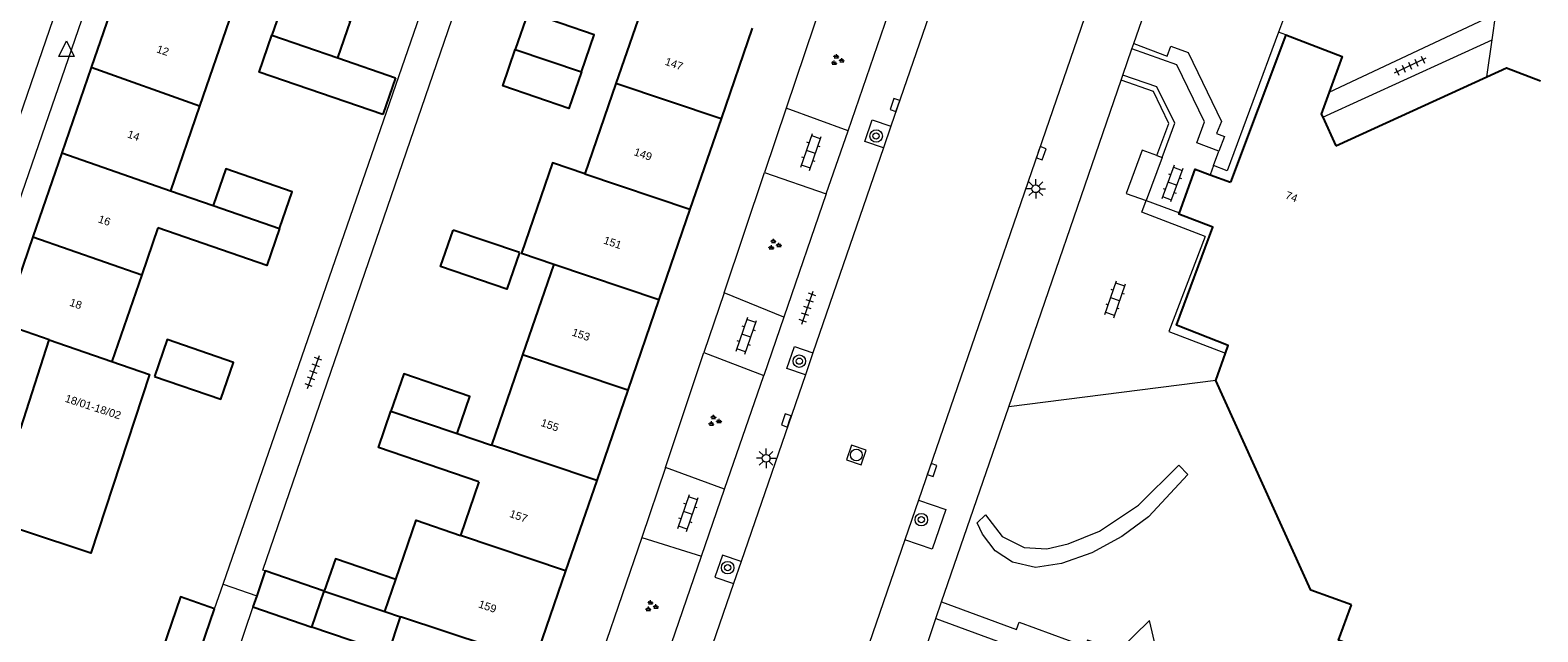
# Model space of a CAD drawing. Extents: x 131101 to 132041, y 397511 to 398853.
# Tile 26 of 80: x 131444 to 131540, y 397952 to 397991. Entities that reach past the tile are written whole.
import ezdxf
from ezdxf.enums import TextEntityAlignment as Align

# ---------------------------------------------------------------- set-up
doc = ezdxf.new("R2010")
doc.units = 0
doc.linetypes.add('DGN Style 2', pattern=[51.514866, 30.90892, -20.605946])
doc.layers.add('_vervallen situatie', color=250, linetype='Continuous', lineweight=9, plot=False)
for name, color, linetype, lineweight in [('gg-afsc-erfafscheiding', 250, 'Continuous', 9), ('gg-afsc-hekwerk', 250, 'Continuous', 9), ('gg-afsc-muur', 250, 'Continuous', 9), ('gg-bbg-bijgebouw', 10, 'Continuous', 25), ('gg-bbg-gedigitaliseerde bebouwing', 10, 'Continuous', 25), ('gg-bbg-gedigitaliseerde bijgebouw', 10, 'Continuous', 25), ('gg-bbg-hoofdgebouw', 10, 'Continuous', 25), ('gg-bbg-luifel en loopbrug', 10, 'DGN Style 2', 25), ('gg-bbg-tussenscheiding', 10, 'Continuous', 25), ('gg-knt-trap', 250, 'Continuous', 9), ('gg-knt-verharding', 250, 'Continuous', 9), ('gg-knt-verharding nz', 250, 'DGN Style 2', 9), ('gt-grn-groengrens', 250, 'Continuous', 9), ('gt-symb-boom', 250, 'Continuous', 9), ('gt-symb-groenvak', 250, 'Continuous', 9), ('gt-symb-klinker verharding', 250, 'Continuous', 9), ('gt-symb-kolk', 250, 'Continuous', 9), ('gt-symb-lichtmast', 250, 'Continuous', 9), ('gt-symb-rioolschacht', 250, 'Continuous', 9), ('gt-symb-tegel verharding', 250, 'Continuous', 9), ('gt-symb-waterafsluiter', 250, 'Continuous', 9), ('X-AL-huisnummers', 2, 'Continuous', 25)]:
    doc.layers.add(name, color=color, linetype=linetype, lineweight=lineweight)
doc.styles.add('CS Annotative', font='arial.ttf')

# ---------------------------------------------------------------- blocks, each defined once
blk = doc.blocks.new('gt0-TEG1')
at = {"layer": 'gt-symb-tegel verharding'}
for p, q in [((-1.125, 0), (1.125, 0)), ((-0.9, -0.25), (-0.9, 0.25)), ((-0.45, -0.25), (-0.45, 0.25)), ((0, -0.25), (0, 0.25)), ((0.45, -0.25), (0.45, 0.25)), ((0.9, -0.25), (0.9, 0.25))]:
    blk.add_line(p, q, dxfattribs=at)
blk = doc.blocks.new('gt0-KL1')
at = {"layer": 'gt-symb-klinker verharding'}
for p, q in [((-1.15, 0.3), (1.15, 0.3)), ((-1, -0.3), (-1, 0.3)), ((-0.5, 0.3), (-0.5, 0.45)), ((0, -0.3), (0, 0.3)), ((0.5, 0.3), (0.5, 0.45)), ((1, -0.3), (1, 0.3)), ((-1.15, -0.3), (1.15, -0.3)), ((-0.5, -0.45), (-0.5, -0.3)), ((0.5, -0.45), (0.5, -0.3))]:
    blk.add_line(p, q, dxfattribs=at)
blk = doc.blocks.new('gt0-RS')
at = {"layer": 'gt-symb-rioolschacht', "flags": 128}
blk.add_lwpolyline([(-0.5, -0.5), (0.5, -0.5), (0.5, 0.5), (-0.5, 0.5), (-0.5, -0.5)], close=True, dxfattribs=at)
at = {"layer": 'gt-symb-rioolschacht'}
blk.add_circle((0, 0), 0.375, dxfattribs=at)
blk = doc.blocks.new('gt0-WAFSL')
at = {"layer": 'gt-symb-waterafsluiter'}
for p, q in [((-0.5, -0.333), (0, 0.667)), ((0, 0.667), (0.5, -0.333)), ((0.5, -0.333), (-0.5, -0.333))]:
    blk.add_line(p, q, dxfattribs=at)
blk = doc.blocks.new('gt0-KOLK')
at = {"layer": 'gt-symb-kolk', "flags": 128}
blk.add_lwpolyline([(0, 0), (0.375, 0), (0.375, 0.4), (-0.375, 0.4), (-0.375, 0), (0, 0)], dxfattribs=at)
blk = doc.blocks.new('gt0-BOOM')
at = {"layer": 'gt-symb-boom'}
for radius in [0.4, 0.2]:
    blk.add_circle((0, 0), radius, dxfattribs=at)
blk = doc.blocks.new('gt0-GRVAK')
at = {"layer": 'gt-symb-groenvak'}
for p, q in [((-0.11, 0.189), (-0.228, 0.24)), ((-0.182, 0.153), (0.088, 0.153)), ((-0.091, 0.211), (-0.156, 0.322)), ((-0.047, 0.214), (-0.047, 0.393)), ((-0.004, 0.211), (0.061, 0.322)), ((0.015, 0.189), (0.133, 0.24)), ((0.262, -0.052), (0.197, 0.059)), ((0.305, -0.049), (0.305, 0.13)), ((0.349, -0.052), (0.414, 0.059)), ((-0.245, -0.228), (-0.363, -0.177)), ((-0.318, -0.264), (-0.047, -0.264)), ((-0.226, -0.206), (-0.291, -0.095)), ((-0.183, -0.203), (-0.183, -0.024)), ((-0.139, -0.206), (-0.074, -0.095)), ((-0.12, -0.228), (-0.002, -0.177)), ((0.243, -0.074), (0.125, -0.023)), ((0.17, -0.11), (0.441, -0.11)), ((0.368, -0.074), (0.486, -0.023))]:
    blk.add_line(p, q, dxfattribs=at)
blk = doc.blocks.new('gt0-LMAST')
at = {"layer": 'gt-symb-lichtmast'}
for p, q in [((-0.182, 0.173), (-0.447, 0.438)), ((-0.005, 0.246), (-0.005, 0.621)), ((0.172, 0.173), (0.437, 0.438)), ((-0.255, -0.004), (-0.63, -0.004)), ((-0.182, -0.181), (-0.447, -0.446)), ((-0.005, -0.254), (-0.005, -0.629)), ((0.437, -0.446), (0.172, -0.181)), ((0.245, -0.004), (0.62, -0.004))]:
    blk.add_line(p, q, dxfattribs=at)
blk.add_circle((-0.005, -0.004), 0.25, dxfattribs=at)
blk = doc.blocks.new('_vervallen situatie')
at = {"layer": 'gg-knt-verharding'}
for p, q in [((131513.26, 397997.372), (131500.577, 397960.526)), ((131503.116, 397997.086), (131498.803, 397984.548)), ((131496.051, 397984.257), (131498.641, 397991.783)), ((131496.051, 397984.257), (131492.079, 397985.695)), ((131494.653, 397980.195), (131496.051, 397984.257)), ((131498.803, 397984.548), (131498.322, 397983.15)), ((131498.322, 397983.15), (131493.797, 397969.996)), ((131490.691, 397981.572), (131494.653, 397980.195)), ((131494.653, 397980.195), (131491.929, 397972.283)), ((131491.929, 397972.283), (131488.089, 397973.842)), ((131491.929, 397972.283), (131490.639, 397968.534)), ((131486.798, 397970.009), (131490.639, 397968.534)), ((131493.797, 397969.996), (131493.31, 397968.579)), ((131488.123, 397961.226), (131490.639, 397968.534)), ((131493.31, 397968.579), (131489.186, 397956.592)), ((131488.123, 397961.226), (131484.315, 397962.632)), ((131486.642, 397956.926), (131488.123, 397961.226)), ((131500.577, 397960.526), (131499.699, 397957.975)), ((131482.799, 397958.128), (131486.642, 397956.926)), ((131499.699, 397957.975), (131496.757, 397949.429)), ((131484.016, 397949.298), (131486.642, 397956.926)), ((131489.186, 397956.592), (131488.697, 397955.171)), ((131488.697, 397955.171), (131484.479, 397942.909))]:
    blk.add_line(p, q, dxfattribs=at)
at = {"layer": 'gg-knt-verharding', "flags": 128}
for points in [[(131498.322, 397983.15), (131497.138, 397983.557), (131497.61, 397984.959), (131498.803, 397984.548)], [(131493.31, 397968.579), (131492.112, 397968.991), (131492.603, 397970.407), (131493.797, 397969.996)], [(131500.577, 397960.526), (131502.33, 397959.923), (131501.452, 397957.371), (131499.699, 397957.975)], [(131489.186, 397956.592), (131487.992, 397957.003), (131487.501, 397955.583), (131488.697, 397955.171)]]:
    blk.add_lwpolyline(points, dxfattribs=at)
at = {"layer": 'gt-symb-boom'}
for p in [(131497.855, 397983.913), (131492.919, 397969.453), (131500.758, 397959.273), (131488.322, 397956.192)]:
    blk.add_blockref('gt0-BOOM', p, dxfattribs=at)
at = {"layer": 'gt-symb-groenvak'}
for p in [(131495.348, 397988.786), (131491.31, 397976.928), (131487.46, 397965.618), (131483.408, 397953.713)]:
    blk.add_blockref('gt0-GRVAK', p, dxfattribs=at)
at = {"layer": 'gt-symb-klinker verharding'}
for p, rotation in [((131493.677, 397982.893), 70.96692019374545), ((131489.515, 397971.088), 70.9669201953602), ((131485.768, 397959.7), 70.96692019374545)]:
    blk.add_blockref('gt0-KL1', p, dxfattribs=dict(at, rotation=rotation))
at = {"layer": 'gt-symb-kolk'}
for p, rotation in [((131499.249, 397985.842), 71.32941659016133), ((131508.273, 397982.877), 250.7315850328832), ((131492.277, 397965.581), 71.09393900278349), ((131501.264, 397962.53), 250.8586262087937)]:
    blk.add_blockref('gt0-KOLK', p, dxfattribs=dict(at, rotation=rotation))
at = {"layer": 'gt-symb-lichtmast', "rotation": 90}
blk.add_blockref('gt0-LMAST', (131508.109, 397980.532), dxfattribs=at)
at = {"layer": 'gt-symb-lichtmast'}
blk.add_blockref('gt0-LMAST', (131490.793, 397963.221), dxfattribs=at)
at = {"layer": 'gt-symb-tegel verharding', "rotation": 71.03974891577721}
blk.add_blockref('gt0-TEG1', (131493.446, 397972.891), dxfattribs=at)

msp = doc.modelspace()

# ---------------------------------------------------------------- linework, layer by layer
at = {"layer": 'gg-afsc-erfafscheiding'}
for p, q in [((131455.911, 397955.135), (131476.625, 398015.019)), ((131458.466, 397956.028), (131478.476, 398014.368)), ((131458.604, 397955.981), (131458.466, 397956.028)), ((131455.364, 397953.554), (131455.911, 397955.135))]:
    msp.add_line(p, q, dxfattribs=at)
at = {"layer": 'gg-afsc-hekwerk'}
for p, q in [((131519.68, 397968.22), (131506.376, 397966.521)), ((131502.064, 397954.001), (131506.376, 397966.521)), ((131455.911, 397955.135), (131458.066, 397954.391)), ((131501.697, 397952.934), (131502.064, 397954.001)), ((131501.697, 397952.934), (131507.118, 397950.934))]:
    msp.add_line(p, q, dxfattribs=at)
at = {"layer": 'gg-afsc-muur'}
for p, q in [((131524.169, 397990.409), (131523.706, 397990.581)), ((131519.522, 397982.014), (131519.31, 397981.431)), ((131515.196, 397979.766), (131517.347, 397978.992)), ((131457.822, 397953.669), (131456.681, 397950.32))]:
    msp.add_line(p, q, dxfattribs=at)
at = {"layer": 'gg-afsc-muur', "flags": 128}
for points in [[(131523.706, 397990.581), (131520.402, 397981.684), (131519.522, 397982.014)], [(131514.41, 397989.849), (131516.543, 397989.043), (131516.795, 397989.676), (131517.906, 397989.28), (131520.047, 397984.853), (131519.725, 397984.079), (131520.226, 397983.892), (131519.873, 397982.95)], [(131519.873, 397982.95), (131518.45, 397983.483), (131518.954, 397984.829), (131517.17, 397988.481), (131514.291, 397989.504)], [(131516.227, 397982.538), (131517.05, 397984.734), (131515.895, 397987.072), (131513.71, 397987.815)], [(131515.884, 397982.66), (131516.667, 397984.725), (131515.675, 397986.77), (131513.605, 397987.509)], [(131518.998, 397977.465), (131514.917, 397979.022), (131515.196, 397979.766)], [(131518.998, 397977.465), (131516.67, 397971.364), (131520.307, 397969.976)]]:
    msp.add_lwpolyline(points, dxfattribs=at)
at = {"layer": 'gg-bbg-bijgebouw'}
for p, q in [((131458.604, 397955.981), (131458.066, 397954.391)), ((131462.394, 397954.682), (131458.604, 397955.981)), ((131458.066, 397954.391), (131457.822, 397953.669)), ((131461.604, 397952.374), (131462.394, 397954.682)), ((131462.394, 397954.682), (131466.288, 397953.37)), ((131454.218, 397950.239), (131455.364, 397953.554)), ((131457.822, 397953.669), (131461.604, 397952.374))]:
    msp.add_line(p, q, dxfattribs=at)
at = {"layer": 'gg-bbg-bijgebouw', "flags": 128}
msp.add_lwpolyline([(131455.364, 397953.554), (131453.171, 397954.312), (131452.026, 397950.995)], dxfattribs=at)
at = {"layer": 'gg-bbg-gedigitaliseerde bebouwing'}
for p, q in [((131483.143, 397993.108), (131481.141, 397987.291)), ((131456.297, 397991.347), (131454.397, 397985.824)), ((131481.141, 397987.291), (131479.143, 397981.485)), ((131454.397, 397985.824), (131452.534, 397980.404)), ((131452.534, 397980.404), (131455.271, 397979.451)), ((131451.712, 397978.013), (131450.677, 397975.005)), ((131477.148, 397975.685), (131475.146, 397969.868)), ((131450.677, 397975.005), (131448.765, 397969.444)), ((131475.146, 397969.868), (131473.149, 397964.062)), ((131470.947, 397964.804), (131473.149, 397964.062)), ((131472.335, 397961.698), (131471.152, 397958.261))]:
    msp.add_line(p, q, dxfattribs=at)
at = {"layer": 'gg-bbg-gedigitaliseerde bebouwing', "flags": 128}
for points in [[(131479.143, 397981.485), (131477.063, 397982.201), (131475.068, 397976.401), (131477.148, 397975.685)], [(131459.521, 397977.972), (131458.708, 397975.608), (131451.712, 397978.013)], [(131472.335, 397961.698), (131465.884, 397963.916), (131466.682, 397966.24)], [(131466.998, 397955.436), (131468.304, 397959.239), (131471.152, 397958.261)]]:
    msp.add_lwpolyline(points, dxfattribs=at)
at = {"layer": 'gg-bbg-gedigitaliseerde bijgebouw'}
for p, q in [((131463.284, 397988.926), (131466.978, 397987.656)), ((131466.978, 397987.656), (131466.159, 397985.288)), ((131474.942, 397976.425), (131470.675, 397977.858))]:
    msp.add_line(p, q, dxfattribs=at)
at = {"layer": 'gg-bbg-gedigitaliseerde bijgebouw', "flags": 128}
for points in [[(131463.284, 397988.926), (131464.096, 397991.284), (131459.84, 397992.747), (131459.034, 397990.399)], [(131478.931, 397988.034), (131479.749, 397990.413), (131475.493, 397991.876), (131474.666, 397989.468)], [(131466.159, 397985.288), (131458.215, 397988.018), (131459.034, 397990.399)], [(131478.931, 397988.034), (131478.124, 397985.684), (131473.868, 397987.147), (131474.666, 397989.468)], [(131459.521, 397977.972), (131460.333, 397980.336), (131456.078, 397981.799), (131455.271, 397979.451)], [(131474.942, 397976.425), (131474.134, 397974.077), (131469.879, 397975.54), (131470.675, 397977.858)], [(131451.5, 397968.478), (131455.755, 397967.015), (131456.568, 397969.38), (131452.312, 397970.842), (131451.5, 397968.478)], [(131470.947, 397964.804), (131471.765, 397967.181), (131467.509, 397968.644), (131466.682, 397966.24)], [(131466.998, 397955.436), (131463.123, 397956.767), (131462.394, 397954.682)]]:
    msp.add_lwpolyline(points, dxfattribs=at)
at = {"layer": 'gg-bbg-hoofdgebouw'}
for p, q in [((131449.303, 397993.769), (131447.428, 397988.313)), ((131489.899, 397990.845), (131487.896, 397985.02)), ((131524.169, 397990.409), (131520.624, 397980.952)), ((131447.428, 397988.313), (131445.546, 397982.837)), ((131527.385, 397983.281), (131537.09, 397987.723)), ((131487.896, 397985.02), (131485.899, 397979.214)), ((131526.544, 397985.118), (131527.385, 397983.281)), ((131445.546, 397982.837), (131443.69, 397977.437)), ((131519.31, 397981.431), (131520.624, 397980.952)), ((131485.899, 397979.214), (131483.905, 397973.417)), ((131443.69, 397977.437), (131441.77, 397971.85)), ((131483.905, 397973.417), (131481.901, 397967.592)), ((131444.741, 397970.828), (131441.77, 397971.85)), ((131519.68, 397968.22), (131520.307, 397969.976)), ((131481.901, 397967.592), (131479.905, 397961.786)), ((131479.905, 397961.786), (131477.911, 397955.989)), ((131477.911, 397955.989), (131475.914, 397950.183)), ((131466.288, 397953.37), (131467.309, 397953.026)), ((131466.524, 397950.708), (131467.309, 397953.026))]:
    msp.add_line(p, q, dxfattribs=at)
at = {"layer": 'gg-bbg-hoofdgebouw', "flags": 128}
for points in [[(131524.169, 397990.409), (131527.792, 397989.02), (131526.963, 397986.741)], [(131537.09, 397987.723), (131538.35, 397988.3), (131540.537, 397987.466)], [(131526.963, 397986.741), (131526.448, 397985.327), (131526.544, 397985.118)], [(131517.347, 397978.992), (131518.35, 397981.78), (131519.31, 397981.431)], [(131520.307, 397969.976), (131520.48, 397970.46), (131517.15, 397971.77), (131519.48, 397978.06), (131517.31, 397978.89), (131517.347, 397978.992)], [(131448.765, 397969.444), (131451.186, 397968.594), (131447.411, 397957.133), (131438.742, 397959.995), (131439.882, 397966.361), (131440.183, 397966.28), (131440.135, 397966.076), (131442.909, 397965.144), (131444.741, 397970.828)], [(131528.396, 397953.809), (131525.79, 397954.75), (131519.68, 397968.22)], [(131530.606, 397950.399), (131527.556, 397951.54), (131528.396, 397953.809)]]:
    msp.add_lwpolyline(points, dxfattribs=at)
at = {"layer": 'gg-bbg-luifel en loopbrug'}
msp.add_line((131466.524, 397950.708), (131461.604, 397952.374), dxfattribs=at)
at = {"layer": 'gg-bbg-tussenscheiding'}
for p, q in [((131459.034, 397990.399), (131463.284, 397988.926)), ((131474.666, 397989.468), (131478.931, 397988.034)), ((131454.397, 397985.824), (131447.428, 397988.313)), ((131487.896, 397985.02), (131481.141, 397987.291)), ((131445.546, 397982.837), (131452.534, 397980.404)), ((131479.143, 397981.485), (131485.899, 397979.214)), ((131455.271, 397979.451), (131459.521, 397977.972)), ((131443.69, 397977.437), (131450.677, 397975.005)), ((131477.148, 397975.685), (131483.905, 397973.417)), ((131444.741, 397970.828), (131448.765, 397969.444)), ((131481.901, 397967.592), (131475.146, 397969.868)), ((131466.682, 397966.24), (131470.947, 397964.804)), ((131479.905, 397961.786), (131473.149, 397964.062)), ((131477.911, 397955.989), (131471.152, 397958.261)), ((131466.288, 397953.37), (131466.998, 397955.436)), ((131475.914, 397950.183), (131467.309, 397953.026))]:
    msp.add_line(p, q, dxfattribs=at)
at = {"layer": 'gg-knt-trap'}
for p, q in [((131516.227, 397982.538), (131515.196, 397979.766)), ((131515.884, 397982.66), (131516.227, 397982.538))]:
    msp.add_line(p, q, dxfattribs=at)
at = {"layer": 'gg-knt-trap', "flags": 128}
msp.add_lwpolyline([(131515.884, 397982.66), (131514.941, 397982.996), (131513.91, 397980.224), (131515.196, 397979.766)], dxfattribs=at)
at = {"layer": 'gg-knt-verharding'}
for p, q in [((131514.41, 397989.849), (131517.595, 397999.098)), ((131494.644, 397993.315), (131492.079, 397985.695)), ((131526.963, 397986.741), (131537.668, 397991.754)), ((131537.431, 397990.101), (131537.668, 397991.754)), ((131524.024, 397991.437), (131523.706, 397990.581)), ((131514.291, 397989.504), (131514.41, 397989.849)), ((131526.544, 397985.118), (131537.431, 397990.101)), ((131537.09, 397987.723), (131537.431, 397990.101)), ((131513.71, 397987.815), (131514.291, 397989.504)), ((131513.605, 397987.509), (131513.71, 397987.815)), ((131506.376, 397966.521), (131513.605, 397987.509)), ((131492.079, 397985.695), (131490.691, 397981.572)), ((131519.522, 397982.014), (131519.873, 397982.95)), ((131488.089, 397973.842), (131490.691, 397981.572)), ((131488.089, 397973.842), (131486.798, 397970.009)), ((131484.315, 397962.632), (131486.798, 397970.009)), ((131484.315, 397962.632), (131482.799, 397958.128)), ((131482.799, 397958.128), (131480.276, 397950.762)), ((131500.149, 397948.261), (131501.697, 397952.934))]:
    msp.add_line(p, q, dxfattribs=at)
at = {"layer": 'gg-knt-verharding', "flags": 128}
msp.add_lwpolyline([(131440.265, 397977.737), (131441.936, 397977.157), (131448.328, 397995.734), (131446.676, 397996.337)], dxfattribs=at)
at = {"layer": 'gg-knt-verharding nz'}
msp.add_line((131446.676, 397996.337), (131440.265, 397977.737), dxfattribs=at)
at = {"layer": 'gt-grn-groengrens', "flags": 128}
for points in [[(131504.883, 397959.579), (131505.955, 397958.201), (131507.358, 397957.486), (131508.812, 397957.409), (131510.189, 397957.716), (131512.205, 397958.533), (131514.704, 397960.217), (131517.306, 397962.77), (131517.888, 397962.177), (131515.353, 397959.459), (131513.648, 397958.19), (131511.723, 397957.154), (131509.756, 397956.469), (131508.094, 397956.206), (131506.622, 397956.542), (131505.499, 397957.271), (131504.683, 397958.35), (131504.348, 397959.08), (131504.883, 397959.579)], [(131502.064, 397954.001), (131506.874, 397952.226), (131507.048, 397952.697), (131511.235, 397951.152)], [(131516.145, 397949.707), (131515.407, 397952.794), (131513.444, 397950.884), (131511.435, 397951.543), (131511.235, 397951.152)]]:
    msp.add_lwpolyline(points, dxfattribs=at)

# ---------------------------------------------------------------- block references
at = {"layer": '_vervallen situatie'}
msp.add_blockref('_vervallen situatie', (0, 0), dxfattribs=at)
at = {"layer": 'gt-symb-klinker verharding'}
for p, rotation in [((131516.884, 397980.865), 249.6450388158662), ((131513.215, 397973.432), 70.96692019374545)]:
    msp.add_blockref('gt0-KL1', p, dxfattribs=dict(at, rotation=rotation))
at = {"layer": 'gt-symb-rioolschacht', "rotation": 71.45633066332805}
msp.add_blockref('gt0-RS', (131496.582, 397963.432), dxfattribs=at)
at = {"layer": 'gt-symb-tegel verharding'}
for p, rotation in [((131532.152, 397988.429), 205.0791789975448), ((131461.71, 397968.757), 70.06095208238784)]:
    msp.add_blockref('gt0-TEG1', p, dxfattribs=dict(at, rotation=rotation))
at = {"layer": 'gt-symb-waterafsluiter'}
msp.add_blockref('gt0-WAFSL', (131445.848, 397989.36), dxfattribs=at)

# ---------------------------------------------------------------- texts
at = {"layer": 'X-AL-huisnummers', "style": 'CS Annotative'}
for s, rotation, p in [('12', 341, (131451.954, 397989.174)), ('147', 341, (131484.798, 397988.311)), ('14', 341, (131450.077, 397983.712)), ('149', 341, (131482.802, 397982.507)), ('74', 339.4, (131524.457, 397979.783)), ('16', 341, (131448.201, 397978.255)), ('151', 341, (131480.851, 397976.834)), ('18', 341, (131446.363, 397972.905)), ('153', 341, (131478.819, 397970.926)), ('18/01-18/02', 342.1, (131447.479, 397966.283)), ('155', 341, (131476.821, 397965.117)), ('157', 341, (131474.81, 397959.271)), ('159', 341, (131472.814, 397953.466))]:
    msp.add_text(s, height=0.5, rotation=rotation, dxfattribs=at).set_placement(p, align=Align.CENTER)

doc.saveas('drawing.dxf')
